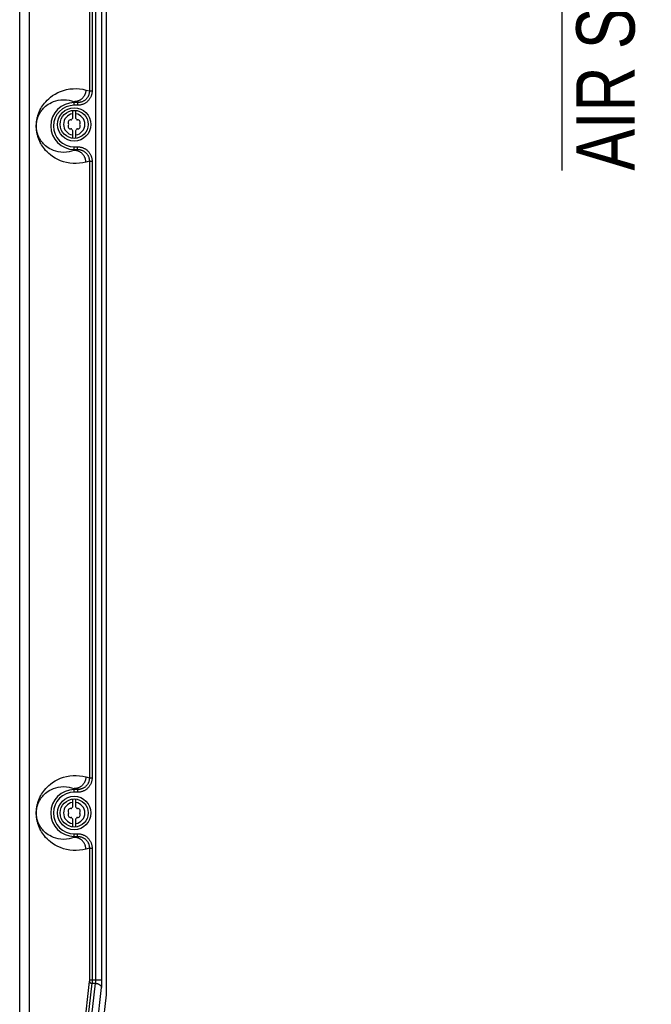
# Model space of a CAD drawing. Extents: x 0 to 594, y 0 to 420.
# Tile 9 of 73: x 137 to 175, y 189 to 248. Entities that reach past the tile are written whole.
import ezdxf

# ---------------------------------------------------------------- set-up
doc = ezdxf.new("R2010")
doc.units = 0
doc.header["$LTSCALE"] = 32.67
doc.layers.get('0').update_dxf_attribs({"linetype": 'CONTINUOUS'})
doc.layers.add('DATUM_AXIS', color=7, linetype='CONTINUOUS')
doc.styles.get("Standard").update_dxf_attribs({"font": 'txt', "width": 0.8})
doc.dimstyles.get("Standard").update_dxf_attribs({"dimtxt": 2.5, "dimasz": 2.5, "dimexe": 1.25, "dimexo": 0.625, "dimtad": 1, "dimcen": 2.5, "dimazin": 3, "dimtfac": 1, "dimtmove": 0, "dimatfit": 3})

# ---------------------------------------------------------------- blocks, each defined once
blk = doc.blocks.new('_FILLED')
at = {"color": 0, "linetype": 'BYBLOCK'}
blk.add_solid([(0, 0), (-1, 0.143), (-1, -0.143)], dxfattribs=at)
blk = doc.blocks.new('*D0')
at = {"color": 2, "linetype": 'CONTINUOUS'}
for p, q in [((149.875, 333.071), (170.212, 333.071)), ((169.212, 333.071), (169.212, 310.589)), ((169.212, 288.108), (169.212, 310.589)), ((169.212, 310.589), (169.212, 238.941)), ((144.448, 288.108), (170.212, 288.108))]:
    blk.add_line(p, q, dxfattribs=at)
at = {"color": 2, "linetype": 'CONTINUOUS', "xscale": 3.5, "yscale": 3.5, "zscale": 3.5}
for p, rotation in [((169.212, 333.071), 90), ((169.212, 288.108), 270)]:
    blk.add_blockref('_FILLED', p, dxfattribs=dict(at, rotation=rotation))
at = {"color": 5, "linetype": 'CONTINUOUS', "width": 0.8}
for s, p in [(' MIN', (168.337, 272.541)), ('AIR SPACE OUTLET', (173.587, 238.941)), ('225', (168.337, 264.141))]:
    blk.add_text(s, height=3.5, rotation=90, dxfattribs=at).set_placement(p)

msp = doc.modelspace()

# ---------------------------------------------------------------- linework, layer by layer
at = {"color": 9, "linetype": 'CONTINUOUS'}
for p, q in [((141.287, 190.408), (141.287, 286.613)), ((136.716, 141.489), (136.716, 285.967)), ((137.312, 141.676), (137.312, 285.368)), ((140.895, 280.709), (140.895, 243.714)), ((141.054, 280.709), (141.054, 243.714)), ((140.679, 243.772), (140.895, 243.714)), ((140.895, 243.714), (141.054, 243.714)), ((139.983, 242.856), (139.983, 243.073)), ((139.983, 243.073), (140.191, 243.016)), ((140.191, 243.016), (139.983, 243.016)), ((140.191, 242.856), (139.983, 242.856)), ((140.191, 243.016), (140.191, 242.856)), ((139.983, 240.366), (140.191, 240.366)), ((139.983, 240.15), (139.983, 240.366)), ((140.191, 240.207), (140.191, 240.366)), ((140.191, 240.207), (139.983, 240.15)), ((139.983, 240.207), (140.191, 240.207)), ((140.895, 239.509), (140.679, 239.45)), ((140.895, 239.509), (141.054, 239.509)), ((140.895, 239.509), (140.895, 202.514)), ((141.054, 239.509), (141.054, 202.514)), ((140.679, 202.572), (140.895, 202.514)), ((140.895, 202.514), (141.054, 202.514)), ((139.983, 201.873), (140.191, 201.816)), ((139.983, 201.656), (139.983, 201.873)), ((140.191, 201.816), (139.983, 201.816)), ((140.191, 201.656), (139.983, 201.656)), ((140.191, 201.816), (140.191, 201.656)), ((139.983, 199.166), (140.191, 199.166)), ((139.983, 198.95), (139.983, 199.166)), ((140.191, 199.007), (140.191, 199.166)), ((140.191, 199.007), (139.983, 198.95)), ((139.983, 199.007), (140.191, 199.007)), ((140.895, 198.309), (140.679, 198.25)), ((140.895, 198.309), (141.054, 198.309)), ((141.054, 198.309), (141.054, 190.377)), ((140.89, 190.309), (137.467, 160.72)), ((141.049, 190.196), (137.626, 160.607)), ((137.841, 160.607), (141.265, 190.196)), ((140.895, 190.408), (141.645, 190.408)), ((141.049, 190.196), (141.265, 190.196)), ((141.053, 190.286), (141.052, 190.258)), ((141.054, 190.346), (141.053, 190.316)), ((141.053, 190.316), (141.053, 190.286)), ((141.054, 190.377), (141.054, 190.346)), ((138.199, 160.353), (141.622, 189.942))]:
    msp.add_line(p, q, dxfattribs=at)
at = {"color": 7, "linetype": 'CONTINUOUS'}
msp.add_line((141.91, 189.502), (138.448, 159.578), dxfattribs=at)
at = {"color": 9, "linetype": 'CONTINUOUS'}
for points in [[(141.622, 189.942), (141.625, 189.963), (141.627, 189.984), (141.629, 190.007), (141.631, 190.03), (141.633, 190.054), (141.635, 190.079), (141.636, 190.104), (141.638, 190.13), (141.639, 190.156), (141.64, 190.183), (141.641, 190.21), (141.642, 190.238), (141.643, 190.266), (141.644, 190.294), (141.644, 190.322), (141.645, 190.351), (141.645, 190.38), (141.645, 286.613)], [(140.679, 239.45), (140.492, 239.408), (140.301, 239.379), (140.107, 239.367), (139.912, 239.37), (139.718, 239.388), (139.528, 239.422), (139.343, 239.47), (139.165, 239.532), (138.995, 239.606), (138.836, 239.691), (138.691, 239.783), (138.564, 239.876), (138.453, 239.969), (138.357, 240.061), (138.272, 240.151), (138.199, 240.239), (138.134, 240.323), (138.078, 240.404), (138.028, 240.482), (137.986, 240.556), (137.948, 240.626), (137.916, 240.693), (137.887, 240.757), (137.863, 240.816), (137.842, 240.873), (137.823, 240.926), (137.807, 240.975), (137.794, 241.022), (137.782, 241.065), (137.772, 241.106), (137.763, 241.143), (137.756, 241.178), (137.749, 241.211), (137.744, 241.241), (137.739, 241.27), (137.735, 241.297), (137.731, 241.322), (137.728, 241.346), (137.725, 241.368), (137.723, 241.389), (137.721, 241.41), (137.719, 241.429), (137.718, 241.447), (137.717, 241.465), (137.716, 241.482), (137.715, 241.499), (137.714, 241.515), (137.713, 241.53), (137.713, 241.545), (137.712, 241.56), (137.712, 241.575), (137.712, 241.59), (137.712, 241.604), (137.712, 241.619), (137.712, 241.633), (137.712, 241.648), (137.712, 241.663), (137.713, 241.677), (137.713, 241.693), (137.714, 241.708), (137.715, 241.724), (137.716, 241.741), (137.717, 241.758), (137.718, 241.776), (137.719, 241.794), (137.721, 241.813), (137.723, 241.834), (137.725, 241.855), (137.728, 241.877), (137.731, 241.901), (137.735, 241.926), (137.739, 241.953), (137.744, 241.982), (137.749, 242.012), (137.756, 242.045), (137.763, 242.08), (137.772, 242.118), (137.782, 242.158), (137.794, 242.202), (137.807, 242.248), (137.823, 242.298), (137.842, 242.351), (137.863, 242.407), (137.888, 242.467), (137.916, 242.53), (137.948, 242.597), (137.986, 242.667), (138.029, 242.741), (138.078, 242.819), (138.134, 242.9), (138.199, 242.984), (138.273, 243.072), (138.357, 243.162), (138.453, 243.253), (138.564, 243.347), (138.69, 243.44), (138.835, 243.532), (138.995, 243.617), (139.165, 243.691), (139.343, 243.753), (139.528, 243.801)], [(139.528, 243.801), (139.718, 243.835), (139.912, 243.853), (140.107, 243.856), (140.301, 243.843), (140.492, 243.815), (140.679, 243.772)], [(140.679, 243.772), (140.678, 243.741), (140.676, 243.71), (140.672, 243.679), (140.667, 243.648), (140.661, 243.617), (140.653, 243.587), (140.644, 243.557), (140.634, 243.527), (140.622, 243.498), (140.609, 243.469), (140.595, 243.442), (140.579, 243.414), (140.563, 243.388), (140.545, 243.362), (140.526, 243.337), (140.506, 243.313), (140.485, 243.29), (140.463, 243.268), (140.44, 243.246), (140.416, 243.226), (140.391, 243.207), (140.366, 243.189), (140.339, 243.173), (140.312, 243.157), (140.284, 243.143), (140.256, 243.13), (140.227, 243.118), (140.198, 243.108), (140.168, 243.099), (140.138, 243.091), (140.107, 243.084), (140.076, 243.079), (140.045, 243.076), (140.014, 243.074), (139.983, 243.073)], [(141.054, 243.714), (141.053, 243.677), (141.051, 243.641), (141.047, 243.605), (141.042, 243.569), (141.035, 243.533), (141.026, 243.498), (141.016, 243.463), (141.005, 243.429), (140.992, 243.395), (140.978, 243.361), (140.962, 243.328), (140.945, 243.296), (140.927, 243.265), (140.907, 243.235), (140.886, 243.205), (140.864, 243.176), (140.84, 243.148), (140.815, 243.121), (140.79, 243.096), (140.763, 243.071), (140.735, 243.048), (140.706, 243.025), (140.676, 243.004), (140.645, 242.984), (140.614, 242.966), (140.581, 242.949), (140.548, 242.933), (140.514, 242.919), (140.48, 242.906), (140.445, 242.894), (140.41, 242.884), (140.374, 242.876), (140.338, 242.869), (140.302, 242.863), (140.265, 242.859), (140.228, 242.857), (140.191, 242.856)], [(140.895, 243.714), (140.894, 243.682), (140.892, 243.651), (140.889, 243.62), (140.884, 243.589), (140.878, 243.559), (140.87, 243.529), (140.861, 243.499), (140.851, 243.469), (140.839, 243.44), (140.826, 243.412), (140.812, 243.384), (140.796, 243.357), (140.78, 243.33), (140.762, 243.305), (140.743, 243.28), (140.723, 243.256), (140.702, 243.233), (140.679, 243.211), (140.656, 243.189), (140.632, 243.169), (140.607, 243.15), (140.581, 243.132), (140.554, 243.116), (140.527, 243.1), (140.499, 243.086), (140.47, 243.073), (140.44, 243.061), (140.41, 243.051), (140.38, 243.042), (140.349, 243.034), (140.318, 243.028), (140.287, 243.023), (140.255, 243.019), (140.223, 243.017), (140.191, 243.016)], [(139.983, 240.15), (139.831, 240.097), (139.673, 240.059), (139.512, 240.036), (139.349, 240.029), (139.188, 240.038), (139.03, 240.061), (138.878, 240.098), (138.743, 240.144), (138.624, 240.196), (138.519, 240.252), (138.426, 240.309), (138.343, 240.368), (138.269, 240.427), (138.204, 240.486), (138.146, 240.544), (138.094, 240.602), (138.048, 240.658), (138.007, 240.712), (137.971, 240.765), (137.939, 240.816), (137.91, 240.865), (137.885, 240.912), (137.863, 240.957), (137.844, 241), (137.826, 241.041), (137.811, 241.08), (137.798, 241.118), (137.786, 241.153), (137.776, 241.187), (137.767, 241.219), (137.76, 241.249), (137.753, 241.277), (137.747, 241.304), (137.742, 241.329), (137.738, 241.352), (137.735, 241.374), (137.731, 241.395), (137.729, 241.414), (137.727, 241.432), (137.725, 241.448), (137.723, 241.464), (137.722, 241.478), (137.721, 241.492), (137.72, 241.505), (137.719, 241.517), (137.718, 241.529), (137.718, 241.54), (137.717, 241.551), (137.717, 241.562), (137.717, 241.572), (137.716, 241.582), (137.716, 241.592), (137.716, 241.602), (137.716, 241.611), (137.716, 241.621), (137.716, 241.631), (137.716, 241.641), (137.717, 241.651), (137.717, 241.661), (137.717, 241.672), (137.718, 241.683), (137.718, 241.694), (137.719, 241.706), (137.72, 241.718), (137.721, 241.731), (137.722, 241.745), (137.723, 241.759), (137.725, 241.775), (137.727, 241.791), (137.729, 241.809), (137.732, 241.828), (137.735, 241.849), (137.738, 241.871), (137.743, 241.895), (137.747, 241.92), (137.753, 241.946), (137.76, 241.975), (137.768, 242.005), (137.776, 242.037), (137.787, 242.07), (137.798, 242.106), (137.812, 242.143), (137.827, 242.182), (137.844, 242.223), (137.863, 242.266), (137.886, 242.312), (137.911, 242.359), (137.939, 242.408), (137.971, 242.458), (138.007, 242.511), (138.048, 242.565), (138.094, 242.621), (138.146, 242.679), (138.204, 242.737), (138.27, 242.796), (138.343, 242.855), (138.426, 242.914), (138.519, 242.971), (138.624, 243.027), (138.743, 243.078)], [(138.743, 243.078), (138.878, 243.124), (139.03, 243.161), (139.188, 243.185), (139.349, 243.193), (139.512, 243.186), (139.673, 243.164), (139.831, 243.126), (139.983, 243.073)], [(140.191, 240.366), (140.228, 240.366), (140.265, 240.363), (140.302, 240.359), (140.338, 240.354), (140.374, 240.347), (140.41, 240.339), (140.445, 240.329), (140.48, 240.317), (140.514, 240.304), (140.548, 240.29), (140.581, 240.274), (140.614, 240.257), (140.645, 240.238), (140.676, 240.219), (140.706, 240.198), (140.735, 240.175), (140.763, 240.152), (140.79, 240.127), (140.815, 240.101), (140.84, 240.075), (140.864, 240.047), (140.886, 240.018), (140.907, 239.988), (140.927, 239.958), (140.945, 239.926), (140.962, 239.894), (140.978, 239.862), (140.992, 239.828), (141.005, 239.794), (141.016, 239.76), (141.026, 239.725), (141.035, 239.689), (141.042, 239.654), (141.047, 239.618), (141.051, 239.582), (141.053, 239.545), (141.054, 239.509)], [(140.679, 239.45), (140.678, 239.482), (140.676, 239.513), (140.672, 239.544), (140.667, 239.575), (140.661, 239.606), (140.653, 239.636), (140.644, 239.666), (140.634, 239.696), (140.622, 239.725), (140.609, 239.753), (140.595, 239.781), (140.579, 239.808), (140.563, 239.835), (140.545, 239.861), (140.526, 239.886), (140.506, 239.91), (140.485, 239.933), (140.463, 239.955), (140.44, 239.976), (140.416, 239.996), (140.391, 240.015), (140.366, 240.033), (140.339, 240.05), (140.312, 240.066), (140.284, 240.08), (140.256, 240.093), (140.227, 240.105), (140.198, 240.115), (140.168, 240.124), (140.138, 240.132), (140.107, 240.138), (140.076, 240.143), (140.045, 240.147), (140.014, 240.149), (139.983, 240.15)], [(140.191, 240.207), (140.223, 240.206), (140.255, 240.204), (140.287, 240.2), (140.318, 240.195), (140.349, 240.189), (140.38, 240.181), (140.41, 240.172), (140.44, 240.162), (140.47, 240.15), (140.499, 240.137), (140.527, 240.123), (140.554, 240.107), (140.581, 240.09), (140.607, 240.072), (140.632, 240.053), (140.656, 240.033), (140.679, 240.012), (140.702, 239.99), (140.723, 239.967), (140.743, 239.943), (140.762, 239.918), (140.78, 239.892), (140.796, 239.866), (140.812, 239.839), (140.826, 239.811), (140.839, 239.782), (140.851, 239.754), (140.861, 239.724), (140.87, 239.694), (140.878, 239.664), (140.884, 239.633), (140.889, 239.603), (140.892, 239.572), (140.894, 239.54), (140.895, 239.509)], [(140.679, 198.25), (140.492, 198.208), (140.301, 198.179), (140.107, 198.167), (139.912, 198.17), (139.718, 198.188), (139.528, 198.222), (139.343, 198.27), (139.165, 198.332), (138.995, 198.406), (138.836, 198.491), (138.691, 198.583), (138.564, 198.676), (138.453, 198.769), (138.357, 198.861), (138.272, 198.951), (138.199, 199.039), (138.134, 199.123), (138.078, 199.204), (138.028, 199.282), (137.986, 199.356), (137.948, 199.426), (137.916, 199.493), (137.887, 199.557), (137.863, 199.616), (137.842, 199.673), (137.823, 199.726), (137.807, 199.775), (137.794, 199.822), (137.782, 199.865), (137.772, 199.906), (137.763, 199.943), (137.756, 199.978), (137.749, 200.011), (137.744, 200.041), (137.739, 200.07), (137.735, 200.097), (137.731, 200.122), (137.728, 200.146), (137.725, 200.168), (137.723, 200.189), (137.721, 200.21), (137.719, 200.229), (137.718, 200.247), (137.717, 200.265), (137.716, 200.282), (137.715, 200.299), (137.714, 200.315), (137.713, 200.33), (137.713, 200.345), (137.712, 200.36), (137.712, 200.375), (137.712, 200.39), (137.712, 200.404), (137.712, 200.419), (137.712, 200.433), (137.712, 200.448), (137.712, 200.463), (137.713, 200.477), (137.713, 200.493), (137.714, 200.508), (137.715, 200.524), (137.716, 200.541), (137.717, 200.558), (137.718, 200.576), (137.719, 200.594), (137.721, 200.613), (137.723, 200.634), (137.725, 200.655), (137.728, 200.677), (137.731, 200.701), (137.735, 200.726), (137.739, 200.753), (137.744, 200.782), (137.749, 200.812), (137.756, 200.845), (137.763, 200.88), (137.772, 200.918), (137.782, 200.958), (137.794, 201.002), (137.807, 201.048), (137.823, 201.098), (137.842, 201.151), (137.863, 201.207), (137.888, 201.267), (137.916, 201.33), (137.948, 201.397), (137.986, 201.467), (138.029, 201.541), (138.078, 201.619), (138.134, 201.7), (138.199, 201.784), (138.273, 201.872), (138.357, 201.962), (138.453, 202.053), (138.564, 202.147), (138.69, 202.24), (138.835, 202.332), (138.995, 202.417), (139.165, 202.491), (139.343, 202.553), (139.528, 202.601)], [(139.528, 202.601), (139.718, 202.635), (139.912, 202.653), (140.107, 202.656), (140.301, 202.643), (140.492, 202.615), (140.679, 202.572)], [(140.679, 202.572), (140.678, 202.541), (140.676, 202.51), (140.672, 202.479), (140.667, 202.448), (140.661, 202.417), (140.653, 202.387), (140.644, 202.357), (140.634, 202.327), (140.622, 202.298), (140.609, 202.269), (140.595, 202.242), (140.579, 202.214), (140.563, 202.188), (140.545, 202.162), (140.526, 202.137), (140.506, 202.113), (140.485, 202.09), (140.463, 202.068), (140.44, 202.046), (140.416, 202.026), (140.391, 202.007), (140.366, 201.989), (140.339, 201.973), (140.312, 201.957), (140.284, 201.943), (140.256, 201.93), (140.227, 201.918), (140.198, 201.908), (140.168, 201.899), (140.138, 201.891), (140.107, 201.884), (140.076, 201.879), (140.045, 201.876), (140.014, 201.874), (139.983, 201.873)], [(138.743, 201.878), (138.878, 201.924), (139.03, 201.961), (139.188, 201.985), (139.349, 201.993), (139.512, 201.986), (139.673, 201.964), (139.831, 201.926), (139.983, 201.873)], [(141.054, 202.514), (141.053, 202.477), (141.051, 202.441), (141.047, 202.405), (141.042, 202.369), (141.035, 202.333), (141.026, 202.298), (141.016, 202.263), (141.005, 202.229), (140.992, 202.195), (140.978, 202.161), (140.962, 202.128), (140.945, 202.096), (140.927, 202.065), (140.907, 202.035), (140.886, 202.005), (140.864, 201.976), (140.84, 201.948), (140.815, 201.921), (140.79, 201.896), (140.763, 201.871), (140.735, 201.848), (140.706, 201.825), (140.676, 201.804), (140.645, 201.784), (140.614, 201.766), (140.581, 201.749), (140.548, 201.733), (140.514, 201.719), (140.48, 201.706), (140.445, 201.694), (140.41, 201.684), (140.374, 201.676), (140.338, 201.669), (140.302, 201.663), (140.265, 201.659), (140.228, 201.657), (140.191, 201.656)], [(140.895, 202.514), (140.894, 202.482), (140.892, 202.451), (140.889, 202.42), (140.884, 202.389), (140.878, 202.359), (140.87, 202.329), (140.861, 202.299), (140.851, 202.269), (140.839, 202.24), (140.826, 202.212), (140.812, 202.184), (140.796, 202.157), (140.78, 202.13), (140.762, 202.105), (140.743, 202.08), (140.723, 202.056), (140.702, 202.033), (140.679, 202.011), (140.656, 201.989), (140.632, 201.969), (140.607, 201.95), (140.581, 201.932), (140.554, 201.916), (140.527, 201.9), (140.499, 201.886), (140.47, 201.873), (140.44, 201.861), (140.41, 201.851), (140.38, 201.842), (140.349, 201.834), (140.318, 201.828), (140.287, 201.823), (140.255, 201.819), (140.223, 201.817), (140.191, 201.816)], [(139.983, 198.95), (139.831, 198.897), (139.673, 198.859), (139.512, 198.836), (139.349, 198.829), (139.188, 198.838), (139.03, 198.861), (138.878, 198.898), (138.743, 198.944), (138.624, 198.996), (138.519, 199.052), (138.426, 199.109), (138.343, 199.168), (138.269, 199.227), (138.204, 199.286), (138.146, 199.344), (138.094, 199.402), (138.048, 199.458), (138.007, 199.512), (137.971, 199.565), (137.939, 199.616), (137.91, 199.665), (137.885, 199.712), (137.863, 199.757), (137.844, 199.8), (137.826, 199.841), (137.811, 199.88), (137.798, 199.918), (137.786, 199.953), (137.776, 199.987), (137.767, 200.019), (137.76, 200.049), (137.753, 200.077), (137.747, 200.104), (137.742, 200.129), (137.738, 200.152), (137.735, 200.174), (137.731, 200.195), (137.729, 200.214), (137.727, 200.232), (137.725, 200.248), (137.723, 200.264), (137.722, 200.278), (137.721, 200.292), (137.72, 200.305), (137.719, 200.317), (137.718, 200.329), (137.718, 200.34), (137.717, 200.351), (137.717, 200.362), (137.717, 200.372), (137.716, 200.382), (137.716, 200.392), (137.716, 200.402), (137.716, 200.411), (137.716, 200.421), (137.716, 200.431), (137.716, 200.441), (137.717, 200.451), (137.717, 200.461), (137.717, 200.472), (137.718, 200.483), (137.718, 200.494), (137.719, 200.506), (137.72, 200.518), (137.721, 200.531), (137.722, 200.545), (137.723, 200.559), (137.725, 200.575), (137.727, 200.591), (137.729, 200.609), (137.732, 200.628), (137.735, 200.649), (137.738, 200.671), (137.743, 200.695), (137.747, 200.72), (137.753, 200.746), (137.76, 200.775), (137.768, 200.805), (137.776, 200.837), (137.787, 200.87), (137.798, 200.906), (137.812, 200.943), (137.827, 200.982), (137.844, 201.023), (137.863, 201.066), (137.886, 201.112), (137.911, 201.159), (137.939, 201.208), (137.971, 201.258), (138.007, 201.311), (138.048, 201.365), (138.094, 201.421), (138.146, 201.479), (138.204, 201.537), (138.27, 201.596), (138.343, 201.655), (138.426, 201.714), (138.519, 201.771), (138.624, 201.827), (138.743, 201.878)], [(140.191, 199.166), (140.228, 199.166), (140.265, 199.163), (140.302, 199.159), (140.338, 199.154), (140.374, 199.147), (140.41, 199.139), (140.445, 199.129), (140.48, 199.117), (140.514, 199.104), (140.548, 199.09), (140.581, 199.074), (140.614, 199.057), (140.645, 199.038), (140.676, 199.019), (140.706, 198.998), (140.735, 198.975), (140.763, 198.952), (140.79, 198.927), (140.815, 198.901), (140.84, 198.875), (140.864, 198.847), (140.886, 198.818), (140.907, 198.788), (140.927, 198.758), (140.945, 198.726), (140.962, 198.694), (140.978, 198.662), (140.992, 198.628), (141.005, 198.594), (141.016, 198.56), (141.026, 198.525), (141.035, 198.489), (141.042, 198.454), (141.047, 198.418), (141.051, 198.382), (141.053, 198.345), (141.054, 198.309)], [(140.679, 198.25), (140.678, 198.282), (140.676, 198.313), (140.672, 198.344), (140.667, 198.375), (140.661, 198.406), (140.653, 198.436), (140.644, 198.466), (140.634, 198.496), (140.622, 198.525), (140.609, 198.553), (140.595, 198.581), (140.579, 198.608), (140.563, 198.635), (140.545, 198.661), (140.526, 198.686), (140.506, 198.71), (140.485, 198.733), (140.463, 198.755), (140.44, 198.776), (140.416, 198.796), (140.391, 198.815), (140.366, 198.833), (140.339, 198.85), (140.312, 198.866), (140.284, 198.88), (140.256, 198.893), (140.227, 198.905), (140.198, 198.915), (140.168, 198.924), (140.138, 198.932), (140.107, 198.938), (140.076, 198.943), (140.045, 198.947), (140.014, 198.949), (139.983, 198.95)], [(140.191, 199.007), (140.223, 199.006), (140.255, 199.004), (140.287, 199), (140.318, 198.995), (140.349, 198.989), (140.38, 198.981), (140.41, 198.972), (140.44, 198.962), (140.47, 198.95), (140.499, 198.937), (140.527, 198.923), (140.554, 198.907), (140.581, 198.89), (140.607, 198.872), (140.632, 198.853), (140.656, 198.833), (140.679, 198.812), (140.702, 198.79), (140.723, 198.767), (140.743, 198.743), (140.762, 198.718), (140.78, 198.692), (140.796, 198.666), (140.812, 198.639), (140.826, 198.611), (140.839, 198.582), (140.851, 198.554), (140.861, 198.524), (140.87, 198.494), (140.878, 198.464), (140.884, 198.433), (140.889, 198.403), (140.892, 198.372), (140.894, 198.34), (140.895, 198.309)], [(140.895, 198.309), (140.895, 190.399), (140.895, 190.39), (140.895, 190.381), (140.894, 190.372), (140.894, 190.363), (140.894, 190.355), (140.893, 190.347), (140.893, 190.338), (140.892, 190.331), (140.892, 190.323), (140.891, 190.316), (140.89, 190.309)], [(140.89, 190.309), (140.891, 190.302), (140.893, 190.295), (140.896, 190.288), (140.899, 190.28), (140.903, 190.273), (140.907, 190.266), (140.912, 190.26), (140.918, 190.253), (140.924, 190.247), (140.93, 190.241), (140.937, 190.235), (140.945, 190.23), (140.953, 190.225), (140.961, 190.22), (140.97, 190.216), (140.979, 190.212), (140.989, 190.208), (140.998, 190.205), (141.008, 190.202), (141.018, 190.2), (141.029, 190.198), (141.039, 190.197), (141.049, 190.196)], [(141.052, 190.258), (141.051, 190.232), (141.05, 190.22), (141.05, 190.208), (141.049, 190.196)], [(141.265, 190.196), (141.268, 190.208), (141.27, 190.22), (141.273, 190.232), (141.275, 190.245), (141.277, 190.259), (141.279, 190.273), (141.281, 190.287), (141.282, 190.301), (141.284, 190.316), (141.285, 190.331), (141.286, 190.346), (141.286, 190.362), (141.287, 190.377), (141.287, 190.393), (141.287, 190.408)], [(141.265, 190.196), (141.284, 190.195), (141.303, 190.193), (141.322, 190.19), (141.341, 190.186), (141.359, 190.182), (141.377, 190.177), (141.395, 190.171), (141.413, 190.165), (141.43, 190.158), (141.447, 190.151), (141.463, 190.142), (141.479, 190.134), (141.494, 190.125), (141.508, 190.115), (141.522, 190.105), (141.535, 190.094), (141.547, 190.083), (141.558, 190.071), (141.569, 190.059), (141.579, 190.047), (141.587, 190.035), (141.595, 190.022), (141.602, 190.009), (141.608, 189.996), (141.613, 189.982), (141.617, 189.969), (141.62, 189.955), (141.622, 189.942)]]:
    msp.add_lwpolyline(points, dxfattribs=at)
at = {"color": 7, "linetype": 'CONTINUOUS'}
msp.add_lwpolyline([(141.91, 189.502), (141.911, 189.514), (141.913, 189.526), (141.914, 189.538), (141.915, 189.551), (141.916, 189.564), (141.917, 189.578), (141.917, 189.592), (141.918, 189.607), (141.919, 189.622), (141.919, 189.637), (141.92, 189.652), (141.92, 189.667), (141.92, 189.683), (141.92, 189.699), (141.92, 286.713)], dxfattribs=at)
at = {"color": 9, "linetype": 'CONTINUOUS'}
for centre, radius in [((139.983, 241.611), 1.405), ((139.983, 241.611), 1.245), ((139.983, 200.411), 1.405), ((139.983, 200.411), 1.245)]:
    msp.add_arc(centre, radius, 90, 270, dxfattribs=at)
at = {"layer": 'DATUM_AXIS', "color": 7, "linetype": 'CONTINUOUS'}
for p, q in [((139.883, 242.545), (139.883, 242.07)), ((140.083, 242.07), (140.083, 242.545)), ((139.883, 241.353), (139.883, 240.877)), ((140.083, 240.877), (140.083, 241.353)), ((139.883, 201.245), (139.883, 200.77)), ((140.083, 200.77), (140.083, 201.245)), ((139.883, 200.053), (139.883, 199.577)), ((140.083, 199.577), (140.083, 200.053))]:
    msp.add_line(p, q, dxfattribs=at)
for centre, radius in [((139.983, 241.711), 1), ((139.983, 241.711), 0.84), ((139.983, 200.411), 1), ((139.983, 200.411), 0.84)]:
    msp.add_circle(centre, radius, dxfattribs=at)
at = {"layer": 'DATUM_AXIS', "color": 9, "linetype": 'CONTINUOUS'}
for centre, start, end in [((139.983, 241.711), 98.9893, 261.0107), ((139.983, 241.711), 278.9893, 81.0107), ((139.983, 200.411), 98.9893, 261.0107), ((139.983, 200.411), 278.9893, 81.0107)]:
    msp.add_arc(centre, 0.64, start, end, dxfattribs=at)
at = {"layer": 'DATUM_AXIS', "color": 7, "linetype": 'CONTINUOUS'}
for centre, radius, start, end in [((139.759, 241.841), 0.141, 79.87712, 220.12288), ((139.759, 241.582), 0.141, 139.87712, 280.12288), ((139.605, 241.711), 0.06, 319.87712, 40.12288), ((139.794, 242.039), 0.06, 259.87712, 340.12288), ((139.983, 241.97), 0.141, 135.18228, 160.12288), ((139.983, 241.97), 0.141, 19.87712, 44.81772), ((140.172, 242.039), 0.06, 199.87712, 280.12288), ((140.208, 241.841), 0.141, 319.87712, 100.12288), ((140.208, 241.582), 0.141, 259.87712, 40.12288), ((140.361, 241.711), 0.06, 139.87712, 220.12288), ((139.794, 241.384), 0.06, 19.87712, 100.12288), ((139.983, 241.452), 0.141, 199.87712, 224.81772), ((139.983, 241.452), 0.141, 315.18228, 340.12288), ((140.172, 241.384), 0.06, 79.87712, 160.12288), ((139.759, 200.541), 0.141, 79.87712, 220.12288), ((139.759, 200.282), 0.141, 139.87712, 280.12288), ((139.605, 200.411), 0.06, 319.87712, 40.12288), ((139.794, 200.739), 0.06, 259.87712, 340.12288), ((139.983, 200.67), 0.141, 135.18228, 160.12288), ((139.983, 200.67), 0.141, 19.87712, 44.81772), ((140.172, 200.739), 0.06, 199.87712, 280.12288), ((140.208, 200.541), 0.141, 319.87712, 100.12288), ((140.208, 200.282), 0.141, 259.87712, 40.12288), ((140.361, 200.411), 0.06, 139.87712, 220.12288), ((139.794, 200.084), 0.06, 19.87712, 100.12288), ((139.983, 200.152), 0.141, 199.87712, 224.81772), ((139.983, 200.152), 0.141, 315.18228, 340.12288), ((140.172, 200.084), 0.06, 79.87712, 160.12288)]:
    msp.add_arc(centre, radius, start, end, dxfattribs=at)

# ---------------------------------------------------------------- dimensions: what is measured, and where the dimension line sits
at = {"color": 2, "linetype": 'CONTINUOUS'}
dim = msp.add_linear_dim(base=(169.212, 288.108), p1=(149.875, 333.071), p2=(144.448, 288.108), angle=270, dimstyle='Standard', dxfattribs=at)
dim.commit()
dim.dimension.update_dxf_attribs({"geometry": '*D0', "text_midpoint": (169.212, 261.341), "dimtype": 128})

doc.saveas('drawing.dxf')
